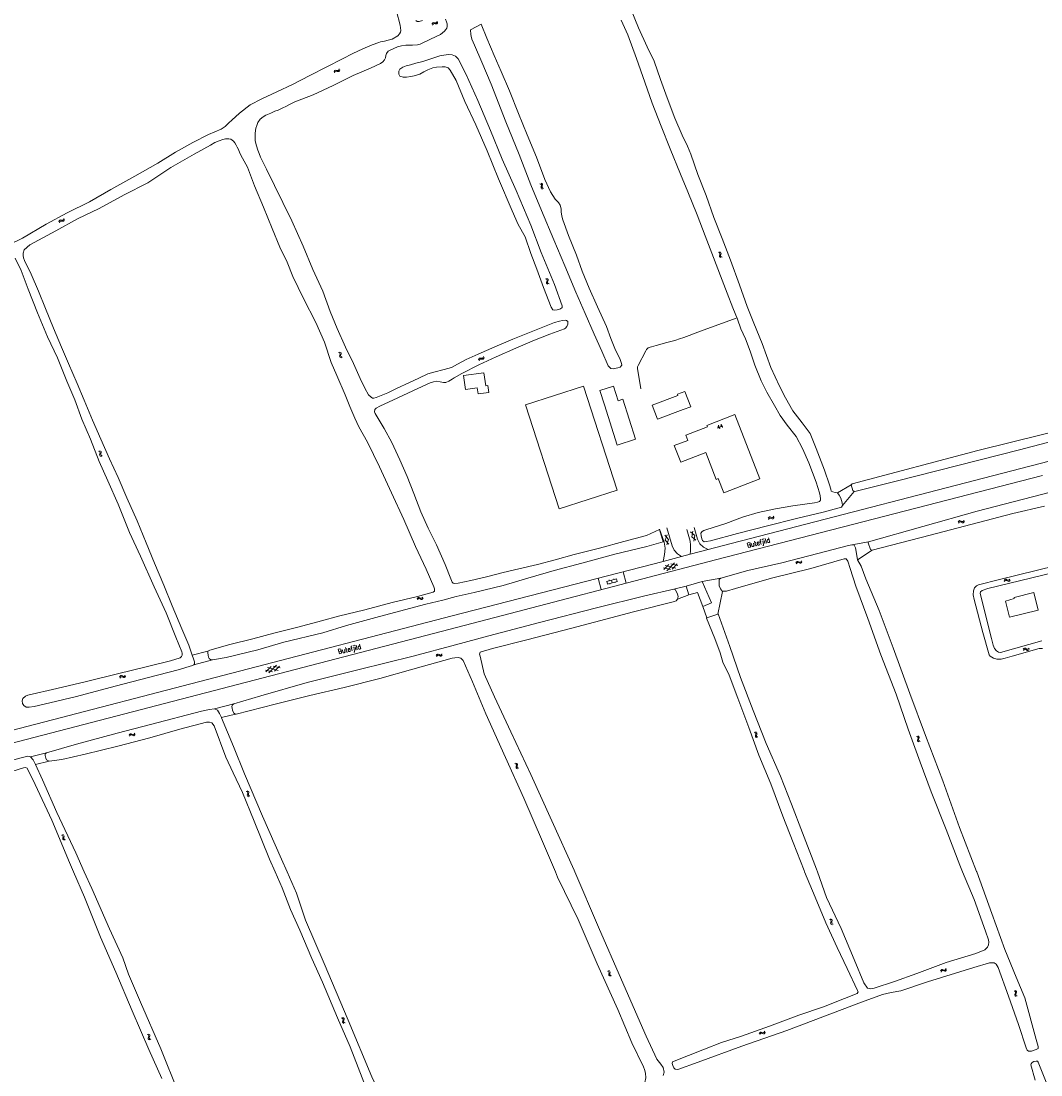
# Model space of a CAD drawing. Header units: metres. Extents: x 189705 to 199106, y 581686 to 588448.
# Tile 88 of 256: x 192240 to 192671, y 585914 to 586360. Entities that reach past the tile are written whole.
import ezdxf

# ---------------------------------------------------------------- set-up
doc = ezdxf.new("R2010")
doc.units = ezdxf.units.M
doc.layers.add('B-WA-OG-GBKN-G', color=7, linetype='Continuous', lineweight=18)
doc.styles.add('Style-STANDARD', font='STANDARD.shx')

msp = doc.modelspace()

# ---------------------------------------------------------------- linework, layer by layer
at = {"layer": 'B-WA-OG-GBKN-G'}
for p, q in [((192413.558, 586358.313), (192413.679, 586358.702)), ((192413.679, 586358.702), (192413.882, 586358.958)), ((192413.821, 586357.891), (192413.944, 586358.279)), ((192413.882, 586358.958), (192414.212, 586359.035)), ((192413.944, 586358.279), (192414.15, 586358.535)), ((192414.15, 586358.535), (192414.468, 586358.61)), ((192414.212, 586359.035), (192414.614, 586358.977)), ((192414.468, 586358.61), (192414.879, 586358.556)), ((192414.614, 586358.977), (192415.019, 586358.919)), ((192414.879, 586358.556), (192415.282, 586358.496)), ((192415.019, 586358.919), (192415.34, 586358.992)), ((192415.282, 586358.496), (192415.603, 586358.569)), ((192415.34, 586358.992), (192415.552, 586359.253)), ((192415.552, 586359.253), (192415.674, 586359.643)), ((192415.603, 586358.569), (192415.815, 586358.832)), ((192415.815, 586358.832), (192415.937, 586359.222)), ((192374.185, 586339.07), (192374.325, 586339.454)), ((192372.151, 586338.221), (192372.289, 586338.604)), ((192372.289, 586338.604), (192372.504, 586338.851)), ((192372.394, 586337.788), (192372.535, 586338.17)), ((192372.504, 586338.851), (192372.837, 586338.913)), ((192372.535, 586338.17), (192372.753, 586338.416)), ((192372.753, 586338.416), (192373.073, 586338.477)), ((192372.837, 586338.913), (192373.236, 586338.837)), ((192373.073, 586338.477), (192373.482, 586338.405)), ((192373.236, 586338.837), (192373.638, 586338.761)), ((192373.482, 586338.405), (192373.882, 586338.326)), ((192373.638, 586338.761), (192373.962, 586338.819)), ((192373.882, 586338.326), (192374.206, 586338.384)), ((192373.962, 586338.819), (192374.185, 586339.07)), ((192374.206, 586338.384), (192374.429, 586338.637)), ((192374.429, 586338.637), (192374.569, 586339.021)), ((192459.2, 586290.901), (192459.571, 586290.733)), ((192459.571, 586290.733), (192459.801, 586290.499)), ((192459.649, 586291.113), (192460.021, 586290.948)), ((192459.801, 586290.499), (192459.839, 586290.175)), ((192460.021, 586290.948), (192460.253, 586290.716)), ((192460.291, 586290.38), (192460.186, 586289.986)), ((192460.253, 586290.716), (192460.291, 586290.38)), ((192459.738, 586289.773), (192459.631, 586289.379)), ((192459.631, 586289.379), (192459.666, 586289.051)), ((192459.666, 586289.051), (192459.903, 586288.811)), ((192459.839, 586290.175), (192459.738, 586289.773)), ((192459.903, 586288.811), (192460.276, 586288.644)), ((192460.186, 586289.986), (192460.082, 586289.592)), ((192460.082, 586289.592), (192460.117, 586289.264)), ((192460.117, 586289.264), (192460.352, 586289.023)), ((192460.352, 586289.023), (192460.725, 586288.856)), ((192255.827, 586274.879), (192255.957, 586275.265)), ((192255.957, 586275.265), (192256.165, 586275.517)), ((192256.081, 586274.452), (192256.213, 586274.838)), ((192256.165, 586275.517), (192256.497, 586275.588)), ((192256.213, 586274.838), (192256.424, 586275.089)), ((192256.424, 586275.089), (192256.743, 586275.157)), ((192256.497, 586275.588), (192256.898, 586275.521)), ((192256.743, 586275.157), (192257.153, 586275.095)), ((192256.898, 586275.521), (192257.301, 586275.454)), ((192257.153, 586275.095), (192257.556, 586275.026)), ((192257.301, 586275.454), (192257.623, 586275.52)), ((192257.556, 586275.026), (192257.878, 586275.091)), ((192257.623, 586275.52), (192257.841, 586275.777)), ((192257.841, 586275.777), (192257.972, 586276.164)), ((192257.878, 586275.091), (192258.095, 586275.35)), ((192258.095, 586275.35), (192258.226, 586275.737)), ((192535.003, 586261.787), (192534.632, 586261.958)), ((192535.236, 586261.543), (192535.003, 586261.787)), ((192535.049, 586260.43), (192535.159, 586260.822)), ((192535.084, 586260.093), (192535.049, 586260.43)), ((192535.455, 586261.994), (192535.083, 586262.165)), ((192535.313, 586259.859), (192535.084, 586260.093)), ((192535.159, 586260.822), (192535.267, 586261.215)), ((192535.267, 586261.215), (192535.236, 586261.543)), ((192535.684, 586259.689), (192535.313, 586259.859)), ((192535.689, 586261.751), (192535.455, 586261.994)), ((192535.504, 586260.63), (192535.609, 586261.031)), ((192535.538, 586260.305), (192535.504, 586260.63)), ((192535.765, 586260.068), (192535.538, 586260.305)), ((192535.609, 586261.031), (192535.72, 586261.423)), ((192535.72, 586261.423), (192535.689, 586261.751)), ((192536.135, 586259.897), (192535.765, 586260.068)), ((192461.559, 586250.716), (192461.926, 586250.538)), ((192461.926, 586250.538), (192462.149, 586250.297)), ((192462.014, 586250.915), (192462.382, 586250.74)), ((192462.149, 586250.297), (192462.178, 586249.972)), ((192462.382, 586250.74), (192462.606, 586250.502)), ((192462.606, 586250.502), (192462.635, 586250.164)), ((192462.065, 586249.573), (192461.948, 586249.182)), ((192461.948, 586249.182), (192461.973, 586248.854)), ((192461.973, 586248.854), (192462.203, 586248.607)), ((192462.178, 586249.972), (192462.065, 586249.573)), ((192462.203, 586248.607), (192462.571, 586248.43)), ((192462.519, 586249.774), (192462.404, 586249.382)), ((192462.404, 586249.382), (192462.43, 586249.054)), ((192462.43, 586249.054), (192462.658, 586248.807)), ((192462.635, 586250.164), (192462.519, 586249.774)), ((192462.658, 586248.807), (192463.026, 586248.629)), ((192374.032, 586219.53), (192374.407, 586219.37)), ((192374.407, 586219.37), (192374.642, 586219.141)), ((192374.476, 586219.752), (192374.852, 586219.595)), ((192374.642, 586219.141), (192374.686, 586218.818)), ((192374.852, 586219.595), (192375.088, 586219.368)), ((192375.088, 586219.368), (192375.134, 586219.032)), ((192374.594, 586218.413), (192374.496, 586218.017)), ((192374.496, 586218.017), (192374.537, 586217.691)), ((192374.537, 586217.691), (192374.779, 586217.456)), ((192374.686, 586218.818), (192374.594, 586218.413)), ((192374.779, 586217.456), (192375.156, 586217.297)), ((192375.038, 586218.637), (192374.942, 586218.24)), ((192374.942, 586218.24), (192374.984, 586217.914)), ((192374.984, 586217.914), (192375.224, 586217.678)), ((192375.134, 586219.032), (192375.038, 586218.637)), ((192375.224, 586217.678), (192375.6, 586217.519)), ((192433.192, 586216.502), (192433.309, 586216.892)), ((192433.309, 586216.892), (192433.509, 586217.151)), ((192433.46, 586216.083), (192433.579, 586216.473)), ((192433.509, 586217.151), (192433.838, 586217.232)), ((192433.579, 586216.473), (192433.782, 586216.731)), ((192433.782, 586216.731), (192434.099, 586216.809)), ((192433.838, 586217.232), (192434.241, 586217.178)), ((192434.099, 586216.809), (192434.511, 586216.761)), ((192434.241, 586217.178), (192434.646, 586217.125)), ((192434.511, 586216.761), (192434.915, 586216.705)), ((192434.646, 586217.125), (192434.966, 586217.201)), ((192434.915, 586216.705), (192435.235, 586216.781)), ((192434.966, 586217.201), (192435.175, 586217.465)), ((192435.175, 586217.465), (192435.294, 586217.856)), ((192435.235, 586216.781), (192435.443, 586217.046)), ((192435.443, 586217.046), (192435.561, 586217.438)), ((192272.6, 586177.809), (192272.974, 586177.649)), ((192272.974, 586177.649), (192273.209, 586177.42)), ((192273.044, 586178.03), (192273.42, 586177.873)), ((192273.161, 586176.692), (192273.062, 586176.296)), ((192273.062, 586176.296), (192273.104, 586175.97)), ((192273.104, 586175.97), (192273.345, 586175.734)), ((192273.253, 586177.096), (192273.161, 586176.692)), ((192273.209, 586177.42), (192273.253, 586177.096)), ((192273.345, 586175.734), (192273.722, 586175.575)), ((192273.42, 586177.873), (192273.656, 586177.646)), ((192273.605, 586176.915), (192273.509, 586176.518)), ((192273.509, 586176.518), (192273.55, 586176.192)), ((192273.55, 586176.192), (192273.79, 586175.956)), ((192273.701, 586177.31), (192273.605, 586176.915)), ((192273.656, 586177.646), (192273.701, 586177.31)), ((192273.79, 586175.956), (192274.166, 586175.796)), ((192555.651, 586149.503), (192555.859, 586149.854)), ((192555.809, 586149.032), (192556.019, 586149.382)), ((192555.859, 586149.854), (192556.116, 586150.056)), ((192556.019, 586149.382), (192556.279, 586149.583)), ((192556.116, 586150.056), (192556.455, 586150.055)), ((192556.279, 586149.583), (192556.605, 586149.582)), ((192556.455, 586150.055), (192556.833, 586149.905)), ((192556.605, 586149.582), (192556.993, 586149.435)), ((192556.833, 586149.905), (192557.213, 586149.755)), ((192556.993, 586149.435), (192557.371, 586149.282)), ((192557.213, 586149.755), (192557.542, 586149.751)), ((192557.371, 586149.282), (192557.7, 586149.279)), ((192557.542, 586149.751), (192557.809, 586149.956)), ((192557.7, 586149.279), (192557.967, 586149.486)), ((192557.809, 586149.956), (192558.018, 586150.307)), ((192557.967, 586149.486), (192558.176, 586149.837)), ((192636.025, 586147.952), (192636.254, 586148.289)), ((192636.155, 586147.472), (192636.385, 586147.808)), ((192636.254, 586148.289), (192636.523, 586148.476)), ((192636.385, 586147.808), (192636.657, 586147.993)), ((192636.523, 586148.476), (192636.861, 586148.454)), ((192636.657, 586147.993), (192636.982, 586147.973)), ((192636.861, 586148.454), (192637.229, 586148.281)), ((192636.982, 586147.973), (192637.36, 586147.802)), ((192637.229, 586148.281), (192637.599, 586148.109)), ((192637.36, 586147.802), (192637.729, 586147.627)), ((192637.599, 586148.109), (192637.928, 586148.085)), ((192637.928, 586148.085), (192638.206, 586148.273)), ((192638.206, 586148.273), (192638.437, 586148.611)), ((192638.336, 586147.794), (192638.566, 586148.132)), ((192524.654, 586142.169), (192522.852, 586143.701)), ((192523.764, 586144.026), (192523.337, 586141.699)), ((192637.729, 586147.627), (192638.057, 586147.603)), ((192638.057, 586147.603), (192638.336, 586147.794)), ((192513.532, 586140.536), (192511.972, 586142.313)), ((192512.921, 586142.502), (192512.161, 586140.262)), ((192513.719, 586138.485), (192512.161, 586140.262)), ((192513.532, 586140.536), (192512.77, 586138.295)), ((192525.136, 586140.166), (192523.337, 586141.699)), ((192524.654, 586142.169), (192524.225, 586139.841)), ((192511.551, 586127.77), (192513.658, 586129.976)), ((192512.809, 586127.333), (192515.985, 586130.657)), ((192517.453, 586129.496), (192514.487, 586130.219)), ((192515.134, 586128.013), (192517.242, 586130.218)), ((192567.39, 586130.682), (192567.598, 586131.032)), ((192567.547, 586130.211), (192567.758, 586130.56)), ((192567.598, 586131.032), (192567.856, 586131.234)), ((192567.758, 586130.56), (192568.018, 586130.76)), ((192567.856, 586131.234), (192568.195, 586131.232)), ((192568.018, 586130.76), (192568.344, 586130.759)), ((192568.195, 586131.232), (192568.572, 586131.081)), ((192568.344, 586130.759), (192568.731, 586130.611)), ((192568.572, 586131.081), (192568.952, 586130.931)), ((192568.731, 586130.611), (192569.11, 586130.458)), ((192568.952, 586130.931), (192569.281, 586130.926)), ((192569.11, 586130.458), (192569.439, 586130.453)), ((192569.281, 586130.926), (192569.548, 586131.131)), ((192569.439, 586130.453), (192569.705, 586130.659)), ((192569.548, 586131.131), (192569.759, 586131.481)), ((192569.705, 586130.659), (192569.916, 586131.01)), ((192514.302, 586127.77), (192511.339, 586128.493)), ((192516.631, 586128.451), (192512.165, 586129.539)), ((192491.718, 586123.914), (192487.253, 586122.805)), ((192487.737, 586121.688), (192487.447, 586122.853)), ((192492.007, 586122.749), (192487.543, 586121.64)), ((192488.466, 586123.106), (192488.394, 586123.397)), ((192488.731, 586121.626), (192488.659, 586121.917)), ((192489.775, 586122.195), (192489.485, 586123.359)), ((192490.502, 586123.612), (192490.43, 586123.903)), ((192490.961, 586122.18), (192490.889, 586122.471)), ((192491.813, 586122.701), (192491.523, 586123.866)), ((192655.351, 586123.261), (192655.6, 586123.583)), ((192655.449, 586122.774), (192655.701, 586123.094)), ((192655.6, 586123.583), (192655.881, 586123.751)), ((192655.701, 586123.094), (192655.983, 586123.261)), ((192655.881, 586123.751), (192656.217, 586123.708)), ((192655.983, 586123.261), (192656.307, 586123.22)), ((192656.217, 586123.708), (192656.573, 586123.512)), ((192656.307, 586123.22), (192656.673, 586123.025)), ((192656.573, 586123.512), (192656.932, 586123.316)), ((192656.673, 586123.025), (192657.03, 586122.827)), ((192656.932, 586123.316), (192657.258, 586123.271)), ((192657.03, 586122.827), (192657.356, 586122.782)), ((192657.258, 586123.271), (192657.548, 586123.441)), ((192657.356, 586122.782), (192657.646, 586122.954)), ((192657.548, 586123.441), (192657.8, 586123.763)), ((192657.646, 586122.954), (192657.898, 586123.276)), ((192407.23, 586115.485), (192407.451, 586115.827)), ((192407.369, 586115.008), (192407.593, 586115.349)), ((192407.451, 586115.827), (192407.717, 586116.019)), ((192407.593, 586115.349), (192407.86, 586115.539)), ((192407.717, 586116.019), (192408.055, 586116.004)), ((192407.86, 586115.539), (192408.186, 586115.525)), ((192408.055, 586116.004), (192408.427, 586115.839)), ((192408.186, 586115.525), (192408.568, 586115.362)), ((192408.427, 586115.839), (192408.8, 586115.674)), ((192408.568, 586115.362), (192408.94, 586115.195)), ((192408.8, 586115.674), (192409.129, 586115.657)), ((192408.94, 586115.195), (192409.268, 586115.178)), ((192409.129, 586115.657), (192409.404, 586115.851)), ((192409.268, 586115.178), (192409.543, 586115.374)), ((192409.404, 586115.851), (192409.627, 586116.193)), ((192409.543, 586115.374), (192409.766, 586115.716)), ((192663.485, 586094.144), (192663.746, 586094.457)), ((192663.746, 586094.457), (192664.031, 586094.616)), ((192664.031, 586094.616), (192664.366, 586094.561)), ((192664.366, 586094.561), (192664.715, 586094.353)), ((192664.715, 586094.353), (192665.067, 586094.145)), ((192665.687, 586094.25), (192665.95, 586094.563)), ((192415.329, 586091.503), (192415.556, 586091.842)), ((192415.461, 586091.024), (192415.69, 586091.361)), ((192415.556, 586091.842), (192415.824, 586092.029)), ((192415.69, 586091.361), (192415.961, 586091.548)), ((192415.824, 586092.029), (192416.162, 586092.01)), ((192415.961, 586091.548), (192416.286, 586091.529)), ((192416.162, 586092.01), (192416.531, 586091.839)), ((192416.286, 586091.529), (192416.665, 586091.361)), ((192416.531, 586091.839), (192416.903, 586091.669)), ((192416.665, 586091.361), (192417.035, 586091.188)), ((192416.903, 586091.669), (192417.231, 586091.647)), ((192417.035, 586091.188), (192417.363, 586091.166)), ((192417.231, 586091.647), (192417.509, 586091.837)), ((192417.363, 586091.166), (192417.641, 586091.358)), ((192417.509, 586091.837), (192417.737, 586092.176)), ((192417.641, 586091.358), (192417.869, 586091.697)), ((192663.567, 586093.654), (192663.829, 586093.965)), ((192663.829, 586093.965), (192664.118, 586094.123)), ((192664.118, 586094.123), (192664.439, 586094.07)), ((192664.439, 586094.07), (192664.799, 586093.864)), ((192664.799, 586093.864), (192665.149, 586093.654)), ((192665.067, 586094.145), (192665.391, 586094.09)), ((192665.149, 586093.654), (192665.473, 586093.598)), ((192665.391, 586094.09), (192665.687, 586094.25)), ((192665.473, 586093.598), (192665.769, 586093.76)), ((192665.769, 586093.76), (192666.031, 586094.073)), ((192343.375, 586084.613), (192345.527, 586086.775)), ((192348.468, 586085.189), (192344.026, 586086.369)), ((192344.624, 586084.15), (192347.868, 586087.408)), ((192349.312, 586086.217), (192346.361, 586087.001)), ((192346.963, 586084.782), (192349.116, 586086.943)), ((192281.485, 586082.414), (192281.696, 586082.763)), ((192281.639, 586081.942), (192281.852, 586082.289)), ((192281.696, 586082.763), (192281.955, 586082.963)), ((192281.852, 586082.289), (192282.114, 586082.488)), ((192281.955, 586082.963), (192282.294, 586082.958)), ((192282.114, 586082.488), (192282.44, 586082.484)), ((192282.294, 586082.958), (192282.671, 586082.805)), ((192282.44, 586082.484), (192282.826, 586082.333)), ((192282.671, 586082.805), (192283.049, 586082.651)), ((192282.826, 586082.333), (192283.203, 586082.177)), ((192283.049, 586082.651), (192283.378, 586082.644)), ((192283.203, 586082.177), (192283.532, 586082.17)), ((192283.378, 586082.644), (192283.647, 586082.847)), ((192283.532, 586082.17), (192283.8, 586082.375)), ((192283.647, 586082.847), (192283.86, 586083.196)), ((192283.8, 586082.375), (192284.013, 586082.724)), ((192346.126, 586084.557), (192343.179, 586085.34)), ((192550.193, 586058.835), (192549.823, 586059.009)), ((192550.424, 586058.59), (192550.193, 586058.835)), ((192550.646, 586059.039), (192550.276, 586059.213)), ((192550.878, 586058.795), (192550.646, 586059.039)), ((192550.907, 586058.467), (192550.878, 586058.795)), ((192285.515, 586057.813), (192285.725, 586058.163)), ((192285.67, 586057.341), (192285.882, 586057.689)), ((192285.725, 586058.163), (192285.983, 586058.363)), ((192285.882, 586057.689), (192286.143, 586057.889)), ((192285.983, 586058.363), (192286.322, 586058.36)), ((192286.143, 586057.889), (192286.469, 586057.886)), ((192286.322, 586058.36), (192286.699, 586058.207)), ((192286.469, 586057.886), (192286.856, 586057.736)), ((192286.699, 586058.207), (192287.078, 586058.055)), ((192286.856, 586057.736), (192287.234, 586057.582)), ((192287.078, 586058.055), (192287.407, 586058.049)), ((192287.234, 586057.582), (192287.563, 586057.576)), ((192287.407, 586058.049), (192287.675, 586058.253)), ((192287.563, 586057.576), (192287.831, 586057.781)), ((192287.675, 586058.253), (192287.887, 586058.602)), ((192287.831, 586057.781), (192288.042, 586058.131)), ((192550.23, 586057.478), (192550.342, 586057.869)), ((192550.263, 586057.141), (192550.23, 586057.478)), ((192550.49, 586056.905), (192550.263, 586057.141)), ((192550.342, 586057.869), (192550.453, 586058.262)), ((192550.453, 586058.262), (192550.424, 586058.59)), ((192550.859, 586056.734), (192550.49, 586056.905)), ((192550.686, 586057.675), (192550.794, 586058.075)), ((192550.718, 586057.35), (192550.686, 586057.675)), ((192550.944, 586057.112), (192550.718, 586057.35)), ((192550.794, 586058.075), (192550.907, 586058.467)), ((192551.312, 586056.938), (192550.944, 586057.112)), ((192618.769, 586057.091), (192618.403, 586057.271)), ((192618.995, 586056.841), (192618.769, 586057.091)), ((192618.779, 586055.733), (192618.898, 586056.122)), ((192618.805, 586055.395), (192618.779, 586055.733)), ((192619.027, 586055.155), (192618.805, 586055.395)), ((192619.226, 586057.286), (192618.859, 586057.467)), ((192618.898, 586056.122), (192619.017, 586056.513)), ((192619.017, 586056.513), (192618.995, 586056.841)), ((192619.393, 586054.976), (192619.027, 586055.155)), ((192619.454, 586057.037), (192619.226, 586057.286)), ((192619.238, 586055.921), (192619.354, 586056.319)), ((192619.264, 586055.595), (192619.238, 586055.921)), ((192619.485, 586055.353), (192619.264, 586055.595)), ((192619.354, 586056.319), (192619.476, 586056.708)), ((192619.476, 586056.708), (192619.454, 586057.037)), ((192619.85, 586055.171), (192619.485, 586055.353)), ((192448.979, 586045.619), (192448.6, 586045.774)), ((192449.222, 586045.386), (192448.979, 586045.619)), ((192449.421, 586045.846), (192449.042, 586046.001)), ((192449.267, 586045.06), (192449.222, 586045.386)), ((192449.665, 586045.614), (192449.421, 586045.846)), ((192449.711, 586045.288), (192449.665, 586045.614)), ((192449.085, 586044.266), (192449.177, 586044.662)), ((192449.135, 586043.931), (192449.085, 586044.266)), ((192449.374, 586043.707), (192449.135, 586043.931)), ((192449.177, 586044.662), (192449.267, 586045.06)), ((192449.751, 586043.555), (192449.374, 586043.707)), ((192449.53, 586044.486), (192449.618, 586044.891)), ((192449.579, 586044.163), (192449.53, 586044.486)), ((192449.816, 586043.937), (192449.579, 586044.163)), ((192449.618, 586044.891), (192449.711, 586045.288)), ((192450.193, 586043.782), (192449.816, 586043.937)), ((192335.38, 586033.82), (192335.004, 586033.979)), ((192335.62, 586033.584), (192335.38, 586033.82)), ((192335.825, 586034.042), (192335.448, 586034.201)), ((192335.47, 586032.466), (192335.566, 586032.861)), ((192335.516, 586032.13), (192335.47, 586032.466)), ((192335.752, 586031.903), (192335.516, 586032.13)), ((192335.566, 586032.861), (192335.662, 586033.258)), ((192335.662, 586033.258), (192335.62, 586033.584)), ((192336.067, 586033.807), (192335.825, 586034.042)), ((192335.918, 586032.68), (192336.01, 586033.085)), ((192335.962, 586032.357), (192335.918, 586032.68)), ((192336.197, 586032.128), (192335.962, 586032.357)), ((192336.01, 586033.085), (192336.108, 586033.481)), ((192336.108, 586033.481), (192336.067, 586033.807)), ((192336.572, 586031.968), (192336.197, 586032.128)), ((192336.128, 586031.746), (192335.752, 586031.903)), ((192256.917, 586015.482), (192257.303, 586015.352)), ((192257.303, 586015.352), (192257.555, 586015.141)), ((192257.343, 586015.738), (192257.73, 586015.61)), ((192257.563, 586014.412), (192257.495, 586014.01)), ((192257.555, 586015.141), (192257.624, 586014.823)), ((192257.624, 586014.823), (192257.563, 586014.412)), ((192257.73, 586015.61), (192257.982, 586015.402)), ((192257.988, 586014.669), (192257.923, 586014.266)), ((192257.923, 586014.266), (192257.99, 586013.944)), ((192257.982, 586015.402), (192258.054, 586015.071)), ((192258.054, 586015.071), (192257.988, 586014.669)), ((192257.495, 586014.01), (192257.562, 586013.688)), ((192257.562, 586013.688), (192257.821, 586013.472)), ((192257.821, 586013.472), (192258.209, 586013.342)), ((192257.99, 586013.944), (192258.247, 586013.727)), ((192258.247, 586013.727), (192258.635, 586013.597)), ((192581.593, 585979.867), (192581.966, 585979.704)), ((192581.966, 585979.704), (192582.198, 585979.472)), ((192582.04, 585980.084), (192582.414, 585979.923)), ((192582.143, 585978.745), (192582.041, 585978.35)), ((192582.24, 585979.148), (192582.143, 585978.745)), ((192582.198, 585979.472), (192582.24, 585979.148)), ((192582.414, 585979.923), (192582.647, 585979.694)), ((192582.589, 585978.964), (192582.489, 585978.568)), ((192582.489, 585978.568), (192582.527, 585978.241)), ((192582.689, 585979.358), (192582.589, 585978.964)), ((192582.647, 585979.694), (192582.689, 585979.358)), ((192582.041, 585978.35), (192582.079, 585978.023)), ((192582.079, 585978.023), (192582.318, 585977.785)), ((192582.318, 585977.785), (192582.693, 585977.623)), ((192582.527, 585978.241), (192582.765, 585978.002)), ((192582.765, 585978.002), (192583.14, 585977.839)), ((192487.728, 585958.029), (192488.108, 585957.884)), ((192488.108, 585957.884), (192488.352, 585957.664)), ((192488.163, 585958.268), (192488.545, 585958.125)), ((192488.332, 585956.935), (192488.249, 585956.536)), ((192488.249, 585956.536), (192488.304, 585956.211)), ((192488.409, 585957.343), (192488.332, 585956.935)), ((192488.352, 585957.664), (192488.409, 585957.343)), ((192488.545, 585958.125), (192488.789, 585957.908)), ((192488.767, 585957.176), (192488.687, 585956.775)), ((192488.687, 585956.775), (192488.741, 585956.45)), ((192488.741, 585956.45), (192488.99, 585956.224)), ((192488.848, 585957.574), (192488.767, 585957.176)), ((192488.789, 585957.908), (192488.848, 585957.574)), ((192488.99, 585956.224), (192489.373, 585956.08)), ((192628.533, 585958.113), (192628.713, 585958.479)), ((192628.713, 585958.479), (192628.954, 585958.7)), ((192628.727, 585957.656), (192628.909, 585958.02)), ((192628.909, 585958.02), (192629.153, 585958.24)), ((192628.954, 585958.7), (192629.292, 585958.725)), ((192629.153, 585958.24), (192629.478, 585958.265)), ((192629.292, 585958.725), (192629.68, 585958.604)), ((192629.478, 585958.265), (192629.876, 585958.147)), ((192629.68, 585958.604), (192630.071, 585958.484)), ((192629.876, 585958.147), (192630.265, 585958.025)), ((192630.071, 585958.484), (192630.399, 585958.505)), ((192630.265, 585958.025), (192630.593, 585958.046)), ((192630.399, 585958.505), (192630.65, 585958.73)), ((192630.593, 585958.046), (192630.843, 585958.273)), ((192630.65, 585958.73), (192630.832, 585959.096)), ((192630.843, 585958.273), (192631.025, 585958.639)), ((192488.304, 585956.211), (192488.554, 585955.985)), ((192488.554, 585955.985), (192488.937, 585955.841)), ((192659.57, 585949.701), (192659.924, 585949.499)), ((192659.999, 585948.527), (192659.856, 585948.145)), ((192659.856, 585948.145), (192659.859, 585947.816)), ((192659.859, 585947.816), (192660.072, 585947.555)), ((192659.924, 585949.499), (192660.131, 585949.244)), ((192660.138, 585948.918), (192659.999, 585948.527)), ((192660.037, 585949.87), (192660.392, 585949.671)), ((192660.072, 585947.555), (192660.428, 585947.353)), ((192660.131, 585949.244), (192660.138, 585948.918)), ((192660.466, 585948.698), (192660.325, 585948.315)), ((192660.325, 585948.315), (192660.328, 585947.986)), ((192660.328, 585947.986), (192660.54, 585947.724)), ((192660.392, 585949.671), (192660.601, 585949.418)), ((192660.607, 585949.079), (192660.466, 585948.698)), ((192660.54, 585947.724), (192660.895, 585947.522)), ((192660.601, 585949.418), (192660.607, 585949.079)), ((192375.773, 585938.431), (192376.142, 585938.259)), ((192375.319, 585938.229), (192375.687, 585938.053)), ((192375.687, 585938.053), (192375.912, 585937.814)), ((192375.834, 585937.089), (192375.719, 585936.698)), ((192375.719, 585936.698), (192375.747, 585936.37)), ((192375.747, 585936.37), (192375.979, 585936.125)), ((192375.943, 585937.49), (192375.834, 585937.089)), ((192375.912, 585937.814), (192375.943, 585937.49)), ((192375.979, 585936.125), (192376.349, 585935.95)), ((192376.142, 585938.259), (192376.368, 585938.022)), ((192376.287, 585937.294), (192376.174, 585936.901)), ((192376.174, 585936.901), (192376.202, 585936.574)), ((192376.202, 585936.574), (192376.432, 585936.328)), ((192376.4, 585937.685), (192376.287, 585937.294)), ((192376.368, 585938.022), (192376.4, 585937.685)), ((192376.432, 585936.328), (192376.802, 585936.153)), ((192293.157, 585931.218), (192293.53, 585931.054)), ((192293.53, 585931.054), (192293.762, 585930.822)), ((192293.706, 585930.096), (192293.603, 585929.701)), ((192293.603, 585929.701), (192293.641, 585929.374)), ((192293.604, 585931.435), (192293.978, 585931.274)), ((192293.803, 585930.499), (192293.706, 585930.096)), ((192293.762, 585930.822), (192293.803, 585930.499)), ((192293.978, 585931.274), (192294.211, 585931.044)), ((192294.152, 585930.314), (192294.052, 585929.918)), ((192294.052, 585929.918), (192294.09, 585929.591)), ((192294.09, 585929.591), (192294.327, 585929.352)), ((192294.253, 585930.708), (192294.152, 585930.314)), ((192294.211, 585931.044), (192294.253, 585930.708)), ((192551.882, 585931.63), (192552.062, 585931.996)), ((192552.062, 585931.996), (192552.302, 585932.218)), ((192552.077, 585931.173), (192552.259, 585931.538)), ((192552.259, 585931.538), (192552.502, 585931.759)), ((192552.302, 585932.218), (192552.64, 585932.243)), ((192552.502, 585931.759), (192552.827, 585931.784)), ((192552.64, 585932.243), (192553.029, 585932.124)), ((192552.827, 585931.784), (192553.225, 585931.667)), ((192553.029, 585932.124), (192553.419, 585932.004)), ((192553.225, 585931.667), (192553.615, 585931.546)), ((192553.419, 585932.004), (192553.748, 585932.026)), ((192553.615, 585931.546), (192553.943, 585931.568)), ((192553.748, 585932.026), (192553.997, 585932.252)), ((192553.943, 585931.568), (192554.192, 585931.795)), ((192553.997, 585932.252), (192554.179, 585932.618)), ((192554.192, 585931.795), (192554.373, 585932.161)), ((192293.641, 585929.374), (192293.88, 585929.136)), ((192293.88, 585929.136), (192294.255, 585928.973)), ((192294.327, 585929.352), (192294.702, 585929.189))]:
    msp.add_line(p, q, dxfattribs=at)
at = {"layer": 'B-WA-OG-GBKN-G', "flags": 128}
for points in [[(192398.582, 586363.817), (192400.085, 586358.022), (192400.305, 586355.765), (192400.196, 586355.003), (192399.872, 586354.299), (192399.164, 586353.465), (192396.701, 586352.073), (192395.075, 586351.581), (192393.469, 586351.148), (192391.777, 586350.858), (192391.055, 586350.694), (192388.285, 586349.692), (192384.306, 586347.991), (192380.143, 586346.024), (192375.682, 586343.733), (192369.045, 586340.37), (192361.921, 586336.735), (192354.641, 586332.834), (192347.907, 586329.738), (192341.588, 586326.804), (192336.744, 586324.22), (192332.237, 586320.819), (192328.892, 586317.748), (192327.717, 586316.69), (192326.132, 586315.125), (192324.405, 586313.976), (192319.08, 586311.763), (192312.443, 586308.322), (192305.131, 586304.272), (192297.643, 586299.565), (192287.993, 586294.06), (192277.784, 586288.452), (192268.738, 586283.226), (192259.374, 586278.585), (192250.392, 586273.768), (192240.391, 586267.939), (192234.436, 586264.914)], [(192497.694, 586364.392), (192500.894, 586356.87), (192504.484, 586348.86), (192507.439, 586342.789), (192510.183, 586334.927), (192513.005, 586327.228), (192516.246, 586318.606)], [(192419.206, 586360.494), (192419.736, 586359.357), (192419.933, 586358.55), (192419.955, 586357.379), (192419.82, 586356.721), (192419.437, 586356.109), (192418.827, 586355.45), (192417.092, 586354.067), (192412.951, 586351.988), (192408.57, 586349.993), (192407.458, 586349.685), (192405.278, 586349.439), (192403.82, 586349.488), (192402.551, 586349.511), (192400.606, 586349.247), (192398.954, 586348.761), (192395.879, 586347.446), (192395.001, 586346.917), (192394.307, 586346.018), (192394.062, 586345.126), (192393.862, 586344.104), (192393.48, 586343.309), (192392.721, 586342.481), (192391.727, 586341.762), (192387.572, 586339.827), (192380.252, 586336.635), (192371.745, 586332.481), (192363.27, 586328.489), (192355.543, 586325.561), (192353.341, 586324.432), (192351.977, 586323.672), (192350.282, 586322.854), (192348.458, 586322.063), (192347.12, 586321.608), (192345.464, 586320.784), (192343.334, 586319.862)], [(192406.784, 586359.985), (192407.293, 586359.498), (192408.061, 586359.441), (192409.498, 586359.965)], [(192429.851, 586355.95), (192434.394, 586358.349)], [(192436.783, 586352.484), (192434.394, 586358.349)], [(192576.446, 586156.314), (192577.318, 586156.59), (192577.74, 586157.157), (192577.823, 586157.639), (192577.677, 586158.972), (192577.342, 586160.312), (192575.894, 586164.695), (192572.902, 586172.934), (192570.214, 586178.967), (192567.541, 586184.03), (192563.625, 586188.909), (192560.74, 586192.866), (192558.316, 586197.221), (192555.102, 586202.758), (192552.67, 586207.588), (192550.078, 586214.161), (192548.015, 586220.189), (192545.999, 586225.398), (192544.154, 586229.584), (192542.675, 586233.655), (192540.666, 586238.44), (192538.348, 586244.637), (192535.443, 586251.952), (192532.49, 586259.767), (192529.04, 586268.838), (192525.623, 586277.837), (192521.743, 586287.447), (192518.642, 586294.943), (192514.238, 586305.71), (192510.481, 586315.216), (192506.594, 586324.962), (192503.509, 586333.878), (192500.031, 586343.801), (192496.26, 586353.925), (192493.578, 586360.14)], [(192429.851, 586355.95), (192429.933, 586353.952), (192430.143, 586353.289), (192430.419, 586352.034), (192431.447, 586349.433), (192434.56, 586342.34), (192438.557, 586332.997), (192444.768, 586317.126), (192450.441, 586303.316), (192455.383, 586290.487), (192459.82, 586279.558), (192465.086, 586267.263), (192469.692, 586256.152), (192474.37, 586245.125), (192478.236, 586235.991), (192482.089, 586227.292), (192485.32, 586220.16), (192488.021, 586213.997), (192489.202, 586212.815), (192490.191, 586212.616), (192492.149, 586213.101), (192493.105, 586213.436), (192493.773, 586214.192), (192493.654, 586214.986), (192493.052, 586216.566), (192492.326, 586218.171), (192491.137, 586220.544), (192489.095, 586225.518), (192487.301, 586230.596), (192483.514, 586238.898), (192479.982, 586246.836), (192476.96, 586253.93), (192474.596, 586260.653), (192471.284, 586269.086), (192468.868, 586275.608), (192468.383, 586277.273), (192468.151, 586279.004), (192468.155, 586280.325), (192467.728, 586281.86), (192466.958, 586283.003), (192465.653, 586284.367), (192463.674, 586287.551), (192461.307, 586292.681), (192457.668, 586302.141), (192453.833, 586311.575), (192450.162, 586320.58), (192446.256, 586330.229), (192442.821, 586338.311), (192439.884, 586345.118), (192436.783, 586352.484)], [(192463.868, 586238.679), (192464.651, 586237.633), (192465.491, 586237.459), (192466.525, 586237.657), (192467.904, 586238.07), (192468.58, 586238.546), (192468.539, 586239.353), (192465.271, 586248.385), (192459.749, 586261.889), (192455.33, 586273.404), (192449.168, 586288.007), (192443.229, 586301.283), (192438.282, 586313.493), (192432.989, 586326.041), (192427.92, 586337.425), (192424.678, 586343.711), (192423.453, 586344.795), (192422.124, 586345.41), (192420.542, 586345.498), (192418.558, 586345.343), (192416.905, 586344.982), (192409.642, 586342.616), (192406.76, 586341.829), (192404.465, 586341.193), (192402.689, 586340.772), (192401.161, 586340.229), (192399.978, 586339.328), (192399.492, 586338.448), (192399.573, 586337.245), (192399.972, 586336.458), (192401.366, 586335.966), (192402.706, 586335.969), (192404.645, 586336.221), (192405.965, 586336.484), (192408.404, 586337.284), (192410.12, 586338.29), (192411.771, 586339.035), (192413.969, 586339.854), (192415.439, 586340.215), (192417.911, 586340.37), (192419.142, 586340.275), (192420.424, 586339.868), (192421.253, 586338.959), (192423.697, 586334.513), (192427.387, 586325.703), (192432.075, 586315.861), (192436.83, 586304.835), (192441.607, 586292.995), (192447.436, 586279.413), (192449.948, 586273.672)], [(192343.334, 586319.862), (192342.172, 586319.207), (192340.957, 586318.213), (192339.983, 586316.824), (192339.483, 586315.597), (192339.041, 586314.356), (192338.807, 586312.298), (192338.761, 586310.305), (192338.871, 586309.058), (192339.358, 586306.986), (192339.896, 586305.168), (192340.461, 586303.688), (192341.091, 586302.155), (192343.531, 586297.064), (192346.907, 586290.219), (192350.561, 586282.933), (192354.313, 586275.205), (192359.026, 586264.51), (192363.121, 586254.6), (192367.366, 586245.431), (192370.462, 586236.917), (192373.467, 586229.676), (192376.966, 586221.799), (192380.361, 586214.909), (192383.12, 586208.519), (192385.132, 586204.454), (192386.772, 586201.614), (192387.795, 586200.633), (192388.44, 586200.284), (192389.02, 586200.291), (192389.937, 586200.508), (192394.865, 586202.569), (192398.883, 586204.491), (192403.745, 586206.786), (192407.938, 586208.715), (192411.8, 586210.501), (192414.369, 586211.242), (192418.759, 586212.332), (192421.738, 586213.217), (192424.338, 586214.576), (192428.049, 586216.544), (192433.081, 586218.826), (192440.148, 586222.017), (192447.67, 586225.243), (192454.757, 586228.018), (192461.825, 586230.78), (192465.369, 586232.187), (192467.385, 586232.764), (192468.744, 586233.066), (192469.902, 586233.206)], [(192516.246, 586318.606), (192519.249, 586311.5), (192521.596, 586306.761), (192522.97, 586303.367), (192525.931, 586294.777)], [(192373.315, 586209.852), (192370.978, 586215.32), (192368.155, 586223.872), (192364.423, 586232.288), (192359.301, 586242.445), (192354.738, 586251.679), (192352.265, 586257.81), (192349.22, 586264.154), (192345.917, 586272.018), (192342.295, 586280.96), (192338.53, 586290.019), (192335.519, 586297.929), (192333.467, 586301.773), (192332.338, 586303.89), (192331.747, 586305.384), (192331.189, 586306.358), (192330.812, 586307.261), (192330.241, 586308.196), (192329.579, 586308.891), (192328.56, 586309.813), (192327.638, 586309.962), (192326.32, 586309.956), (192325.086, 586309.599), (192323.566, 586309.125), (192321.767, 586308.334), (192319.962, 586307.275), (192312.968, 586303.484), (192303.09, 586297.772), (192293.382, 586291.332), (192283.472, 586286.172), (192272.802, 586280.407), (192263.717, 586276.136), (192254.476, 586271.014), (192243.547, 586265.062), (192241.157, 586262.919), (192240.748, 586261.556), (192240.767, 586260.569), (192240.942, 586259.601), (192241.305, 586258.439), (192244.077, 586252.672), (192247.193, 586245.458), (192250.217, 586238.107), (192253.547, 586229.872), (192256.974, 586221.774), (192259.863, 586214.904), (192263.582, 586206.501), (192266.561, 586199.423), (192270.06, 586190.954), (192273.519, 586182.986), (192277.161, 586174.564)], [(192525.931, 586294.777), (192529.393, 586285.96), (192532.713, 586276.649), (192536.143, 586267.793), (192539.769, 586258.54), (192543.547, 586248.221), (192546.828, 586238.987), (192549.622, 586231.965), (192553.058, 586223.422), (192556.796, 586213.272), (192560.504, 586205.269), (192562.916, 586200.439), (192566.143, 586194.921), (192570.072, 586189.874), (192573.421, 586185.26), (192576.005, 586179.006), (192579.527, 586169.89), (192581.623, 586163.556), (192582.076, 586161.767), (192582.325, 586161.013), (192582.958, 586160.618), (192583.947, 586160.411), (192584.969, 586160.225)], [(192449.948, 586273.672), (192452.953, 586268.492), (192455.305, 586261.365), (192457.799, 586254.817), (192460.615, 586247.067), (192463.868, 586238.679)], [(192265.495, 586191.377), (192262.607, 586199.592), (192259.18, 586207.502), (192255.259, 586217.281), (192251.04, 586226.126), (192246.86, 586236.386), (192242.888, 586246.38), (192239.896, 586254.167), (192237.377, 586259.505)], [(192469.902, 586233.206), (192470.423, 586233.135), (192470.964, 586232.72), (192470.908, 586231.594), (192470.578, 586230.63), (192470.027, 586229.789), (192469.553, 586229.515), (192463.408, 586227.354), (192456.821, 586224.84), (192449, 586221.386), (192440.737, 586217.789), (192433.293, 586214.343), (192426.221, 586210.741), (192422.984, 586208.912), (192422.139, 586208.363), (192420.625, 586207.384), (192419.454, 586206.951), (192418.446, 586206.943), (192417.039, 586207.219), (192415.425, 586207.463), (192414.222, 586207.233), (192412.713, 586206.676), (192407.538, 586204.309), (192399.113, 586200.405), (192391.546, 586196.854), (192389.888, 586196.005), (192389.408, 586195.516), (192389.299, 586194.552), (192389.594, 586193.752), (192393.304, 586187.403), (192396.506, 586181.527), (192399.913, 586174.129), (192403.105, 586167.159), (192405.861, 586159.896), (192408.839, 586152.276), (192411.998, 586145.242), (192415.469, 586138.228), (192419.171, 586129.886), (192421.449, 586123.937), (192422.064, 586122.448), (192422.494, 586122.046), (192423.139, 586121.884), (192424.622, 586122.011), (192429.924, 586123.116), (192436.558, 586124.784), (192443.589, 586126.492), (192450.295, 586128.062), (192458.08, 586129.934), (192465.664, 586131.916), (192473.592, 586134.121)], [(192501.782, 586204.157), (192500.515, 586211.895), (192500.396, 586212.608), (192500.4, 586213.065), (192500.442, 586213.445), (192500.53, 586213.749), (192500.64, 586214.079), (192503.956, 586220.321), (192504.267, 586220.902), (192504.576, 586221.246), (192504.928, 586221.494), (192505.342, 586221.653), (192505.699, 586221.776), (192506.285, 586221.948), (192508.35, 586222.536), (192512.758, 586223.734), (192515.026, 586224.371), (192516.657, 586224.837), (192518.237, 586225.328), (192520.048, 586225.97), (192522.19, 586226.735), (192524.766, 586227.699), (192527.036, 586228.539), (192542.161, 586234.071)], [(192432.655, 586204.638), (192427.755, 586203.939), (192426.913, 586209.784), (192435.444, 586211.013), (192436.236, 586205.513), (192437.097, 586205.637), (192437.516, 586202.722), (192433.024, 586202.076), (192432.655, 586204.638)], [(192777.813, 586213.055), (192736.172, 586201.961), (192685.864, 586188.384), (192644.281, 586178.132), (192591.115, 586164.09), (192590.785, 586163.678)], [(192318.819, 586093.285), (192319.605, 586093.69), (192328.145, 586096.071), (192337.875, 586098.572), (192346.668, 586100.909), (192356.853, 586103.489), (192366.869, 586106.134), (192373.958, 586108.095), (192385.093, 586110.814), (192396.748, 586113.84), (192407.402, 586116.415), (192414.055, 586118.311), (192414.543, 586118.728), (192414.664, 586119.588), (192414.356, 586120.57), (192411.106, 586127.942), (192406.548, 586137.57), (192401.583, 586149.025), (192396.437, 586160.175), (192391.382, 586171.207), (192386.296, 586181.628), (192382.689, 586188.075), (192380.936, 586191.865), (192378.875, 586196.794), (192376.833, 586201.644), (192373.315, 586209.852)], [(192591.97, 586160.873), (192592.848, 586160.897), (192609.712, 586165.177), (192661.863, 586178.42), (192721.498, 586194.056), (192779.12, 586208.803)], [(192453.099, 586197.422), (192467.298, 586153.437), (192491.814, 586161.354), (192477.606, 586205.336)], [(192453.099, 586197.422), (192477.606, 586205.336)], [(192486.518, 586197.397), (192484.538, 586203.518), (192490.203, 586205.305), (192492.171, 586199.181)], [(192517.462, 586201.419), (192506.652, 586197.321), (192508.922, 586191.333), (192519.732, 586195.43)], [(192519.732, 586195.43), (192522.946, 586196.588), (192520.468, 586203.094), (192517.259, 586201.892), (192517.462, 586201.419)], [(192486.518, 586197.397), (192491.865, 586180.458), (192499.591, 586182.897), (192494.245, 586199.836), (192492.171, 586199.181)], [(192536.246, 586137.784), (192674.491, 586173.676), (192776.545, 586200.228)], [(192541.608, 586193.319), (192529.786, 586188.769), (192530.034, 586188.125), (192520.827, 586184.581), (192521.657, 586182.424), (192515.98, 586180.239), (192518.682, 586173.216), (192529.253, 586177.285), (192533.616, 586165.949), (192534.55, 586166.308)], [(192534.55, 586166.308), (192536.893, 586160.256), (192552.129, 586166.155), (192541.608, 586193.319)], [(192312.879, 586087.559), (192312.282, 586087.254), (192306.255, 586085.365), (192293.716, 586082.218), (192279.612, 586078.454), (192263.261, 586074.081), (192249.617, 586070.875), (192245.396, 586069.844), (192243.234, 586069.571), (192242.033, 586069.662), (192241.059, 586070.312), (192240.494, 586071.195), (192240.345, 586072.305), (192240.637, 586073.318), (192241.676, 586074.344), (192242.754, 586074.649), (192254.911, 586077.459), (192267.489, 586080.476), (192280.587, 586083.707), (192293.236, 586086.868), (192302.977, 586089.171), (192307.048, 586090.476), (192307.685, 586091.027), (192307.932, 586091.592), (192307.899, 586092.475), (192307.763, 586092.988), (192305.219, 586099.229), (192301.117, 586109.58), (192296.067, 586120.484), (192290.355, 586133.465), (192285.701, 586143.42), (192280.93, 586155.395), (192276.49, 586165.35), (192272.894, 586173.552), (192269.13, 586182.981), (192265.495, 586191.377)], [(192277.161, 586174.564), (192280.854, 586166.674), (192284.612, 586158.095), (192288.916, 586148.367), (192292.784, 586139.14), (192296.276, 586130.47), (192300.177, 586121.145), (192303.773, 586112.502), (192307.791, 586102.813), (192310.751, 586095.806), (192312.217, 586091.559)], [(192533.451, 586131.934), (192671.622, 586167.598)], [(192590.785, 586163.678), (192584.969, 586160.225)], [(192590.785, 586163.678), (192591.441, 586161.241), (192591.97, 586160.873)], [(192584.969, 586160.225), (192585.616, 586159.302), (192586.295, 586157.937), (192586.911, 586156.045), (192587.077, 586154.893)], [(192587.077, 586154.893), (192591.97, 586160.873)], [(192676.753, 586160.905), (192674.982, 586160.535), (192644.041, 586152.472), (192598.071, 586139.589)], [(192587.077, 586154.893), (192586.603, 586154.124), (192585.12, 586153.77), (192578.857, 586152.116), (192567.598, 586149.351), (192555.423, 586146.356), (192542.688, 586143.094), (192531.248, 586139.996), (192529.504, 586139.635), (192528.6, 586139.593), (192527.915, 586140.132), (192527.634, 586140.834), (192527.319, 586142.083), (192527.245, 586143.215), (192527.712, 586143.88), (192528.498, 586144.305), (192529.35, 586144.548), (192537.687, 586147.338), (192544.846, 586150.016), (192551.388, 586151.95), (192558.7, 586153.457), (192566.018, 586154.768), (192575.165, 586156.025), (192576.446, 586156.314)], [(192599.613, 586136.012), (192624.137, 586142.357), (192659.122, 586151.544), (192672.457, 586154.658)], [(192651.387, 586094.441), (192650.806, 586095.812), (192650.01, 586098.677), (192645.22, 586117.665), (192645.351, 586118.335), (192646.094, 586118.893), (192648.48, 586119.842), (192675.776, 586126.459), (192682.21, 586128.367), (192683.068, 586129.276), (192683.674, 586130.184), (192683.645, 586131.803), (192682.505, 586136.826), (192677.88, 586153.296), (192677.855, 586154.074), (192678.139, 586154.621), (192678.581, 586155.011)], [(192473.592, 586134.121), (192484.402, 586136.865), (192494.599, 586139.654), (192504.186, 586142.18), (192509.667, 586144.685)], [(192511.736, 586139.453), (192509.662, 586144.886)], [(192509.667, 586144.685), (192511.292, 586139.515)], [(192512.79, 586145.48), (192515.032, 586137.88)], [(192521.256, 586144.75), (192522.655, 586139.767)], [(192524.433, 586145.642), (192525.832, 586140.659)], [(192511.292, 586139.515), (192504.398, 586137.495), (192490.889, 586134.374), (192476.828, 586130.471), (192465.186, 586127.347), (192454.026, 586124.218), (192443.633, 586121.123), (192431.393, 586118.076), (192423.73, 586116.419), (192418.13, 586114.929), (192410.898, 586113.137), (192401.988, 586110.722), (192389.871, 586107.467), (192377.455, 586104.133), (192367.381, 586101.098), (192350.932, 586097.092), (192339.87, 586093.911), (192326.478, 586090.646), (192320.773, 586089.625)], [(192511.736, 586139.453), (192512.087, 586136.83), (192511.799, 586134.2)], [(192522.655, 586139.767), (192522.861, 586138.062), (192522.861, 586136.968), (192522.861, 586135.675), (192522.712, 586134.305)], [(192530.252, 586136.251), (192528.34, 586137.233), (192526.819, 586138.75), (192525.832, 586140.659)], [(192598.071, 586139.589), (192590.943, 586138.27)], [(192598.071, 586139.589), (192597.881, 586139.094), (192598.903, 586136.287), (192599.613, 586136.012)], [(192518.985, 586133.33), (192517.257, 586134.455), (192515.905, 586136.012), (192515.032, 586137.88)], [(192522.712, 586134.305), (192530.252, 586136.251)], [(192530.252, 586136.251), (192536.246, 586137.784)], [(192590.943, 586138.27), (192589.096, 586137.776), (192576.598, 586134.577), (192561.44, 586130.623), (192547.095, 586127.348), (192535.657, 586124.213)], [(192593.391, 586131.877), (192592.876, 586135.504), (192592.499, 586136.984), (192591.964, 586138.085), (192590.943, 586138.27)], [(192599.613, 586136.012), (192593.391, 586131.877)], [(192006.372, 586000), (192042.663, 586009.403), (192228.319, 586057.757), (192229.659, 586058.55), (192234.168, 586059.858), (192235.792, 586059.77), (192422.106, 586108.209), (192511.243, 586131.233), (192518.985, 586133.33), (192522.712, 586134.305)], [(192026.654, 586000), (192044.171, 586004.515), (192238.823, 586055.148), (192424.468, 586103.505), (192533.451, 586131.934)], [(192511.243, 586131.233), (192511.799, 586134.2)], [(192536.376, 586118.51), (192536.669, 586118.645), (192537.991, 586118.735), (192541.791, 586119.789), (192556.989, 586124.188), (192573.666, 586128.191), (192587.777, 586132.357), (192588.628, 586132.368), (192589.307, 586131.333), (192590.284, 586128.306), (192592.745, 586120.811), (192597.763, 586107.079), (192603.222, 586091.748), (192609.766, 586075.079), (192614.873, 586060.273), (192619.851, 586046.318)], [(192643.783, 586000), (192643.73, 586000.143), (192636.456, 586018.777), (192629.433, 586038.419), (192622.121, 586057.708), (192615.539, 586075.424), (192608.541, 586094.712), (192602.598, 586110.437), (192596.939, 586123.882), (192594.918, 586129.176), (192593.391, 586131.877)], [(192494.337, 586126.866), (192495.58, 586122.055)], [(192676.917, 586129.437), (192653.464, 586123.612), (192644.613, 586121.321), (192643.658, 586120.917), (192642.88, 586120.061), (192642.486, 586118.859), (192642.338, 586117.138), (192642.748, 586115.21), (192646.398, 586101.215), (192649.018, 586091.804), (192649.525, 586091.198), (192650.867, 586090.388), (192652.243, 586089.925), (192654.069, 586089.882), (192655.892, 586090.36), (192658.827, 586091.157), (192670.25, 586094.447), (192671.554, 586094.471)], [(192483.783, 586124.14), (192485.033, 586119.304)], [(192521.031, 586120.732), (192527.692, 586122.789)], [(192527.692, 586122.789), (192535.657, 586124.213)], [(192527.692, 586122.789), (192531.669, 586113.754)], [(192535.657, 586124.213), (192534.87, 586123.533), (192534.905, 586120.875), (192535.479, 586119.59), (192536.275, 586118.463), (192536.376, 586118.51)], [(192515.816, 586119.537), (192503.45, 586116.731), (192483.065, 586111.608), (192458.985, 586105.378), (192437.565, 586099.811), (192423.533, 586096.012), (192405.597, 586091.16), (192382.697, 586085.504), (192360.714, 586080.043), (192341.232, 586074.473), (192329.77, 586071.079)], [(192521.031, 586120.732), (192515.815, 586119.537)], [(192517.54, 586116.444), (192517.253, 586117.413), (192516.484, 586119.274), (192515.816, 586119.537)], [(192517.297, 586115.294), (192522.076, 586117.083)], [(192522.076, 586117.083), (192521.031, 586120.732)], [(192528.019, 586112.148), (192525.76, 586118.076), (192522.076, 586117.083)], [(192536.376, 586118.51), (192534.318, 586108.985)], [(192669.757, 586110.666), (192667.934, 586118.13), (192659.637, 586115.932), (192659.694, 586115.517), (192655.96, 586114.502), (192657.681, 586107.638), (192669.757, 586110.666)], [(192473.926, 586000), (192473.611, 586000.734), (192464.246, 586021.611), (192455.376, 586041.23), (192446.87, 586059.198), (192440.035, 586074.008), (192435.613, 586083.785), (192433.858, 586091.134), (192433.611, 586092.025), (192433.966, 586092.862), (192439.052, 586094.45), (192453.642, 586098.093), (192472.613, 586103.023), (192498.763, 586109.89), (192516.122, 586114.351), (192516.816, 586114.651), (192517.28, 586115.288)], [(192517.28, 586115.288), (192517.302, 586115.318)], [(192517.302, 586115.318), (192517.54, 586116.444)], [(192528.019, 586112.148), (192531.669, 586113.754)], [(192529.693, 586107.336), (192528.019, 586112.148)], [(192529.693, 586107.336), (192534.318, 586108.985)], [(192534.318, 586108.985), (192534.457, 586109.035)], [(192576.476, 586000), (192576.046, 586001.205), (192570.207, 586016.523), (192565.54, 586028.553), (192560.86, 586040.517), (192554.848, 586054.29), (192549.334, 586068.286), (192543.937, 586082.189), (192539.482, 586095.213), (192534.457, 586109.035)], [(192529.628, 586107.313), (192529.693, 586107.336)], [(192529.628, 586107.313), (192533.069, 586098.638), (192535.376, 586092.636), (192536.483, 586088.706), (192539.223, 586083.149), (192542.767, 586073.465), (192547.525, 586061.069), (192551.681, 586049.394), (192556.793, 586037.232), (192561.902, 586023.591), (192566.151, 586012.44), (192570.805, 586000.515), (192571.022, 586000)], [(192671.295, 586097.634), (192653.811, 586092.801), (192652.959, 586092.919), (192652.174, 586093.489), (192651.387, 586094.441)], [(192318.819, 586093.285), (192312.217, 586091.559)], [(192312.217, 586091.559), (192312.769, 586090.04), (192313.126, 586088.793), (192313.113, 586087.955), (192312.879, 586087.559)], [(192320.773, 586089.625), (192320.044, 586089.708), (192319.411, 586090.175), (192319.072, 586090.825), (192318.874, 586091.651), (192318.723, 586092.594), (192318.819, 586093.285)], [(192330.755, 586066.697), (192347.223, 586070.966), (192361.843, 586074.515), (192376.411, 586077.986), (192391.49, 586081.743), (192405.391, 586085.686), (192422.004, 586090.345), (192423.183, 586090.552), (192424.637, 586090.655), (192425.749, 586090.365), (192426.73, 586089.341), (192430.734, 586080.351), (192436.341, 586066.853), (192444.662, 586048.348), (192452.41, 586031.141), (192460.327, 586012.872), (192465.73, 586000)], [(192320.773, 586089.625), (192312.879, 586087.559)], [(192250.664, 586050.384), (192263.315, 586053.989), (192280.538, 586058.605), (192294.491, 586062.271), (192316.055, 586067.994), (192319.435, 586068.709), (192321.557, 586068.993), (192321.599, 586068.974)], [(192329.719, 586071.066), (192321.599, 586068.974)], [(192321.599, 586068.974), (192322.892, 586068.375), (192323.74, 586066.92), (192324.502, 586065.222)], [(192329.715, 586071.063), (192329.204, 586070.645), (192328.993, 586069.964), (192329.018, 586069.152), (192329.187, 586068.314), (192329.787, 586067.069), (192330.467, 586066.622)], [(192329.77, 586071.079), (192329.715, 586071.063)], [(192329.77, 586071.079), (192329.719, 586071.066)], [(192321.484, 586061.749), (192320.517, 586063.021), (192319.496, 586063.324), (192318.278, 586063.287), (192306.946, 586060.269), (192294.224, 586056.651), (192280.815, 586053.09), (192266.999, 586049.811), (192257.127, 586047.525), (192251.75, 586046.809)], [(192330.467, 586066.622), (192324.502, 586065.222)], [(192324.502, 586065.222), (192324.575, 586065.059), (192329.608, 586053.003), (192334.276, 586041.445), (192341.891, 586023.569), (192349.886, 586005.432), (192352.276, 586000)], [(192330.467, 586066.622), (192330.755, 586066.697)], [(192347.31, 586000), (192344.928, 586005.438), (192338.344, 586021.452), (192333.494, 586033.56), (192329.475, 586041.817), (192326.436, 586048.554), (192321.484, 586061.749)], [(192250.664, 586050.384), (192243.889, 586048.662)], [(192251.75, 586046.809), (192250.656, 586047.363), (192250.271, 586048.023), (192250.029, 586049.231), (192250.063, 586049.869), (192250.664, 586050.384)], [(192111.632, 586014.038), (192112.162, 586014.264), (192128.026, 586018.359), (192145, 586023.076), (192161.922, 586027.424), (192179.566, 586032.346), (192200.473, 586038.007), (192223.704, 586043.834), (192239.929, 586048.236), (192242.774, 586048.907), (192243.889, 586048.662)], [(192243.889, 586048.662), (192244.908, 586047.43), (192245.411, 586046.45), (192245.925, 586045.325)], [(192251.75, 586046.809), (192245.925, 586045.325)], [(192245.925, 586045.325), (192248.837, 586038.943), (192254.967, 586025.071), (192262.953, 586008.038), (192266.565, 586000)], [(192619.851, 586046.318), (192624.608, 586033.803), (192630.826, 586017.856), (192636.679, 586002.865), (192637.86, 586000)], [(192262.022, 586000), (192260.268, 586004.027), (192252.805, 586021.824), (192245.854, 586036.917), (192242.455, 586043.795), (192241.669, 586044.139), (192240.931, 586044.023), (192230.385, 586040.775), (192213.022, 586035.981), (192193.083, 586030.623), (192172.058, 586025.272), (192153.34, 586020.605), (192128.5, 586014.06), (192112.436, 586009.906)], [(192299.415, 585912.636), (192293.834, 585924.95), (192286.841, 585941.279), (192279.857, 585957.539), (192273.473, 585972.389), (192266.653, 585989.366), (192262.022, 586000)], [(192266.565, 586000), (192269.744, 585992.926), (192277.193, 585975.976), (192282.874, 585963.712), (192285.226, 585956.74), (192290.391, 585944.957), (192298.875, 585925.156), (192306.397, 585906.639)], [(192385.783, 585908.567), (192379.018, 585926.022), (192373.539, 585938.223), (192367.307, 585953.359), (192362.82, 585963.397), (192357.708, 585975.362), (192353.769, 585984.025), (192350.25, 585993.29), (192347.31, 586000)], [(192352.276, 586000), (192356.212, 585991.055), (192360.133, 585979.59), (192367.918, 585961.309), (192378.182, 585937.326), (192388.183, 585913.345), (192396.793, 585894.944), (192402.805, 585881.131), (192407.756, 585866.744), (192413.637, 585853.036), (192420.198, 585838.135), (192427.579, 585820.941), (192436.577, 585799.973), (192446.241, 585777.983), (192454.523, 585759.229), (192463.443, 585738.379), (192471.166, 585721.446), (192476.626, 585706.391), (192477.002, 585704.622), (192476.79, 585702.855), (192476.132, 585701.415), (192475.24, 585700.435), (192474.086, 585699.533)], [(192465.73, 586000), (192466.664, 585997.775), (192475.288, 585979.794), (192483.36, 585961.145), (192492.047, 585941.788), (192498.007, 585927.779), (192502.978, 585917.556), (192503.356, 585916.468), (192503.772, 585914.87), (192503.939, 585912.853), (192503.569, 585910.968), (192501.979, 585908.326), (192496.19, 585900.296), (192490.993, 585893.928), (192487.053, 585887.505), (192486.292, 585886.59)], [(192511.249, 585913.925), (192511.619, 585915.352), (192511.203, 585917.343), (192510.289, 585918.72), (192508.577, 585920.857), (192504.064, 585930.595), (192493.708, 585954.315), (192483.992, 585976.555), (192473.926, 586000)], [(192571.022, 586000), (192575.539, 585989.297), (192579.998, 585978.473), (192584.824, 585968.014), (192589.104, 585959.115), (192593.474, 585949.862), (192593.67, 585949.286), (192593.262, 585948.645), (192587.942, 585946.441), (192579.084, 585942.961), (192568.601, 585939.378), (192556.271, 585934.778), (192544.36, 585930.517), (192535.935, 585927.913), (192528.793, 585925.084), (192515.269, 585919.726), (192515.111, 585918.914), (192515.306, 585918.076), (192515.736, 585917.198), (192516.39, 585916.646), (192517.45, 585916.474), (192526.007, 585919.536), (192544.457, 585926.365), (192563.535, 585932.945), (192578.722, 585938.745), (192595.128, 585944.949), (192603.934, 585948.142), (192607.628, 585949.012), (192611.689, 585949.738), (192622.944, 585953.464), (192642.624, 585959.557), (192649.201, 585961.497), (192649.961, 585961.574), (192651.192, 585961.506), (192651.989, 585960.915), (192652.904, 585959.631), (192657.282, 585947.457), (192661.425, 585935.442), (192664.681, 585925.589)], [(192637.86, 586000), (192642.703, 585988.253), (192647.485, 585974.914), (192648.723, 585971.206), (192648.878, 585970.276), (192648.771, 585969.11), (192648.298, 585968.234), (192647.262, 585967.018), (192643.396, 585965.427), (192630.844, 585961.626), (192618.435, 585957.012), (192609.079, 585953.585), (192600.444, 585950.771), (192598.977, 585950.604), (192597.655, 585950.868), (192596.049, 585953.149), (192591.954, 585962.913), (192586.491, 585976.083), (192580.333, 585989.202), (192576.476, 586000)], [(192664.681, 585925.589), (192665.072, 585924.619), (192665.687, 585924.173), (192667.023, 585924.262), (192668.962, 585924.874), (192669.788, 585925.305), (192669.724, 585926.195), (192668.983, 585929.09), (192664.195, 585946.803), (192660.465, 585955.44), (192655.732, 585967.24), (192650.259, 585982.414), (192643.783, 586000)], [(192668.49, 585911.98), (192666.707, 585918.374), (192666.774, 585918.884), (192667.233, 585919.355), (192667.941, 585919.799), (192668.963, 585919.98), (192669.434, 585919.927), (192669.813, 585919.547), (192673.424, 585910.361)]]:
    msp.add_lwpolyline(points, dxfattribs=at)

# ---------------------------------------------------------------- texts
at = {"layer": 'B-WA-OG-GBKN-G', "style": 'Style-STANDARD'}
for s, height, rotation, p in [('44', 1.6, 21.04574, (192534.436, 586187.076)), ('Butefjild', 2, 13.95282, (192547, 586137)), ('Butefjild', 2, 13.17493, (192374.075, 586092.073))]:
    msp.add_text(s, height=height, rotation=rotation, dxfattribs=at).set_placement(p)

doc.saveas('drawing.dxf')
